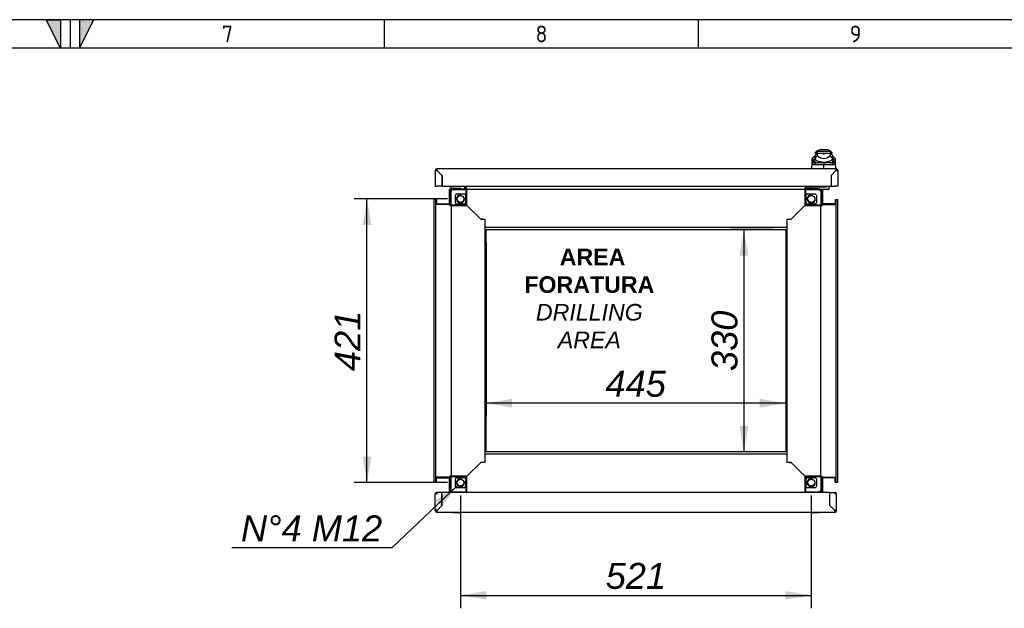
# Model space of a CAD drawing. Extents: x -11 to 412, y 11 to 308.
# Tile 9 of 10: x 204 to 308, y 225 to 288. Entities that reach past the tile are written whole.
import ezdxf
from ezdxf.lldxf.tags import DXFTag

# ---------------------------------------------------------------- set-up
doc = ezdxf.new("R2010")
doc.units = 0
doc.layers.get('0').update_dxf_attribs({"linetype": 'CONTINUOUS'})
for name, color, linetype in [('_TRANSLATION', 7, 'CONTINUOUS'), ('AE00198_03', 7, 'CONTINUOUS'), ('AE00219_03', 7, 'CONTINUOUS'), ('AE00992_10', 7, 'CONTINUOUS'), ('AE00992_31', 7, 'CONTINUOUS'), ('DEFAULT', 7, 'CONTINUOUS'), ('DV5__TRANSLATION', 7, 'CONTINUOUS'), ('F0000000_08', 7, 'CONTINUOUS'), ('F0000000_12', 7, 'CONTINUOUS'), ('F0000001_24', 7, 'CONTINUOUS'), ('F0000001_47', 7, 'CONTINUOUS'), ('F0000001_64', 7, 'CONTINUOUS'), ('M0000000_06', 7, 'CONTINUOUS'), ('M0000000_29', 7, 'CONTINUOUS'), ('M0000000_44', 7, 'CONTINUOUS'), ('M0000000_54', 7, 'CONTINUOUS'), ('M0000000_64', 7, 'CONTINUOUS')]:
    doc.layers.add(name, color=color, linetype=linetype)
doc.styles.add('SEACAD_ARIAL', font='arial.ttf')
doc.styles.add('SEACAD_ARIALI', font='ariali.ttf')
tags = doc.linetypes.add('CENTER2', pattern=[28.575, 19.05, -3.175, 3.175, -3.175]).pattern_tags.tags
tags[10:11] = [DXFTag(74, 4), DXFTag(75, 0), DXFTag(340, '0'), DXFTag(46, 0.0), DXFTag(50, 0.0), DXFTag(44, 0.0), DXFTag(45, 0.0)]
tags[8:9] = [DXFTag(74, 4), DXFTag(75, 0), DXFTag(340, '0'), DXFTag(46, 0.0), DXFTag(50, 0.0), DXFTag(44, 0.0), DXFTag(45, 0.0)]
tags[6:7] = [DXFTag(74, 4), DXFTag(75, 0), DXFTag(340, '0'), DXFTag(46, 0.0), DXFTag(50, 0.0), DXFTag(44, 0.0), DXFTag(45, 0.0)]
tags[4:5] = [DXFTag(74, 4), DXFTag(75, 0), DXFTag(340, '0'), DXFTag(46, 0.0), DXFTag(50, 0.0), DXFTag(44, 0.0), DXFTag(45, 0.0)]
doc.dimstyles.new('ISO', dxfattribs={"dimtxt": 2.75, "dimasz": 2.75, "dimexe": 1.375, "dimexo": 1.375, "dimgap": 0.6875, "dimtad": 1, "dimdec": 1, "dimlfac": 14.000014, "dimtxsty": 'SEACAD_ARIAL', "dimblk1": '_SE_FILLED', "dimblk2": '_SE_FILLED', "dimsah": 1, "dimcen": 1.375, "dimazin": 3, "dimtfac": 0.7, "dimtdec": 3, "dimtmove": 0, "dimatfit": 3})
doc.dimstyles.new('ISO_ALLIN', dxfattribs={"dimtxt": 2.75, "dimasz": 2.75, "dimexe": 1.375, "dimexo": 1.375, "dimgap": 0.6875, "dimtad": 1, "dimtih": 1, "dimtoh": 1, "dimdec": 1, "dimlfac": 14.000014, "dimtxsty": 'SEACAD_ARIAL', "dimblk1": '_SE_FILLED', "dimblk2": '_SE_FILLED', "dimsah": 1, "dimcen": 1.375, "dimazin": 3, "dimtfac": 0.7, "dimtdec": 3, "dimtofl": 0, "dimtmove": 0, "dimatfit": 3, "dimtolj": 1})

# ---------------------------------------------------------------- blocks, each defined once
blk = doc.blocks.new('SE4')
at = {"layer": 'AE00198_03', "color": 7, "linetype": 'CONTINUOUS'}
for p, q in [((249.81, 269.93), (249.81, 269.9)), ((249.97, 269.67), (249.97, 269.63)), ((250.01, 269.63), (250.01, 269.67)), ((250.36, 269.63), (250.36, 269.67)), ((250.4, 269.63), (250.4, 269.67)), ((250.56, 269.9), (250.56, 269.93)), ((288.56, 269.91), (287.81, 269.91)), ((287.81, 269.91), (287.81, 269.86)), ((287.97, 269.67), (287.97, 269.63)), ((288.01, 269.63), (288.01, 269.67)), ((288.36, 269.63), (288.36, 269.67)), ((288.4, 269.63), (288.4, 269.67)), ((288.56, 269.86), (288.56, 269.91))]:
    blk.add_line(p, q, dxfattribs=at)
for centre, start, end in [((288.23, 269.53), 134.855, 137.8253), ((288.14, 269.53), 42.1747, 45.145)]:
    blk.add_arc(centre, 0.571, start, end, dxfattribs=at)
at = {"layer": 'AE00219_03', "color": 7, "linetype": 'CONTINUOUS'}
for p, q in [((249.76, 235.36), (249.76, 235.35)), ((249.76, 235.35), (250.61, 235.35)), ((250.61, 235.35), (250.61, 235.36)), ((287.76, 235.36), (287.76, 235.35)), ((287.76, 235.35), (288.61, 235.35)), ((288.61, 235.35), (288.61, 235.36))]:
    blk.add_line(p, q, dxfattribs=at)
at = {"layer": 'AE00992_10', "color": 7, "linetype": 'CONTINUOUS'}
for p, q in [((289.39, 273.79), (288.83, 273.79)), ((287.88, 272.42), (287.89, 272.63)), ((288.14, 272.61), (287.88, 272.42)), ((287.89, 272.63), (287.9, 272.87)), ((288.15, 272.83), (287.89, 272.63)), ((288.16, 273.11), (287.9, 272.87)), ((288.15, 272.83), (288.14, 272.61)), ((288.14, 272.61), (288.15, 272.51)), ((288.15, 273.11), (288.15, 272.85)), ((288.19, 272.85), (288.15, 272.85)), ((288.15, 272.85), (288.15, 272.83)), ((288.36, 273.61), (288.18, 273.43)), ((288.4, 273.43), (288.18, 273.43)), ((288.41, 273.43), (288.19, 273.22)), ((288.19, 272.85), (288.19, 273.22)), ((288.19, 272.78), (288.19, 272.85)), ((288.4, 273.61), (288.36, 273.61)), ((289.82, 273.61), (288.4, 273.61)), ((288.4, 273.61), (288.4, 273.43)), ((288.41, 273.43), (288.4, 273.43)), ((288.41, 273.43), (288.75, 273.43)), ((288.41, 273.43), (288.41, 273.18)), ((288.41, 273.18), (288.64, 273.02)), ((288.75, 273.43), (288.75, 273.43)), ((288.75, 273.43), (289.11, 273.43)), ((289.11, 273.43), (289.47, 273.43)), ((289.47, 273.43), (289.82, 273.43)), ((289.47, 273.43), (289.47, 273.43)), ((289.58, 273.02), (289.82, 273.18)), ((289.82, 273.61), (289.82, 273.43)), ((289.86, 273.61), (289.82, 273.61)), ((289.82, 273.18), (289.82, 273.43)), ((290.03, 273.22), (289.82, 273.43)), ((289.82, 273.43), (289.82, 273.43)), ((290.04, 273.43), (289.82, 273.43)), ((290.04, 273.43), (289.86, 273.61)), ((290.03, 273.22), (290.03, 272.85)), ((290.08, 272.85), (290.03, 272.85)), ((290.03, 272.85), (290.03, 272.78)), ((290.33, 272.87), (290.07, 273.11)), ((290.08, 272.9), (290.08, 273.11)), ((290.08, 272.9), (290.08, 272.9)), ((290.08, 272.9), (290.08, 272.85)), ((290.08, 272.83), (290.08, 272.9)), ((290.09, 272.61), (290.08, 272.83)), ((290.33, 272.63), (290.08, 272.83)), ((290.08, 272.51), (290.09, 272.61)), ((290.34, 272.42), (290.09, 272.61)), ((290.33, 272.87), (290.33, 272.63)), ((290.33, 272.63), (290.34, 272.42)), ((287.86, 271.79), (287.88, 272.42)), ((287.89, 272.31), (287.88, 272.42)), ((288.15, 272.51), (287.89, 272.31)), ((288.27, 272.43), (288.05, 272.19)), ((288.27, 272.43), (289.11, 272.43)), ((289.11, 272.43), (289.96, 272.43)), ((289.11, 272.43), (289.12, 272.19)), ((289.11, 271.81), (289.11, 272.19)), ((289.12, 272.19), (289.11, 272.19)), ((290.18, 272.19), (289.96, 272.43)), ((290.33, 272.31), (290.08, 272.51)), ((290.34, 272.42), (290.33, 272.31)), ((290.34, 272.42), (290.36, 271.79)), ((289.9, 270.61), (289.9, 270.61)), ((290.11, 271.29), (290.11, 271.29)), ((290.29, 271.47), (290.29, 271.47)), ((290.33, 271.5), (290.33, 271.51))]:
    blk.add_line(p, q, dxfattribs=at)
for centre, radius, start, end in [((288.83, 273.08), 0.714, 90, 131.4096), ((289.39, 273.08), 0.714, 48.5904, 90), ((289.11, 279.07), 6.08, 260.9526, 261.2232), ((289.74, 272.09), 1.73, 140.68, 153.8684), ((288.97, 273.74), 1.23, 231.0215, 249.3093), ((289.11, 273.71), 0.841, 235.9281, 304.0719), ((289.11, 274.52), 1.14, 251.7702, 288.2298), ((289.26, 273.74), 1.23, 290.6907, 308.9785), ((288.48, 272.09), 1.73, 26.1313, 39.3203), ((289.11, 279.07), 6.08, 278.7286, 279.1029), ((288.3, 179.26), 92.93, 89.5005, 90.1572), ((289.11, 274.64), 2.14, 254.2641, 285.7359), ((289.11, 274.43), 1.94, 262.7711, 277.2289), ((289.92, 179.52), 92.67, 89.8421, 90.4972)]:
    blk.add_arc(centre, radius, start, end, dxfattribs=at)
for major_axis, start_param, end_param in [((-1.36, 0), 1.130234, 1.390066), ((1.36, 0), 4.893119, 5.152951)]:
    blk.add_ellipse((289.11, 273.51), major_axis=major_axis, ratio=0.7484, start_param=start_param, end_param=end_param, dxfattribs=at)
for points, knots in [([(288.05, 272.19), (288.04, 272.19), (288.04, 272.19), (288.02, 272.19), (288.01, 272.19), (288, 272.19), (287.99, 272.2), (287.98, 272.2), (287.97, 272.2), (287.97, 272.21), (287.96, 272.21), (287.95, 272.21), (287.94, 272.22), (287.93, 272.23), (287.92, 272.24), (287.91, 272.26), (287.9, 272.27), (287.9, 272.29), (287.89, 272.3), (287.89, 272.31)], [0, 0, 0, 0, 0.047639, 0.094955, 0.141973, 0.188715, 0.235205, 0.281467, 0.327527, 0.373409, 0.419137, 0.464738, 0.510238, 0.596012, 0.679847, 0.761943, 0.842515, 0.921788, 1, 1, 1, 1]), ([(288.15, 272.51), (288.15, 272.5), (288.15, 272.5), (288.15, 272.49), (288.15, 272.48), (288.16, 272.48), (288.16, 272.47), (288.17, 272.46), (288.17, 272.46), (288.18, 272.45), (288.19, 272.45), (288.19, 272.45), (288.2, 272.44), (288.21, 272.44), (288.22, 272.44), (288.23, 272.44), (288.24, 272.44), (288.25, 272.43), (288.26, 272.43), (288.26, 272.43), (288.27, 272.43)], [0, 0, 0, 0, 0.053914, 0.107599, 0.161137, 0.214608, 0.268092, 0.321672, 0.375427, 0.429438, 0.483783, 0.538539, 0.593782, 0.649586, 0.706021, 0.763157, 0.821061, 0.879795, 0.939422, 1, 1, 1, 1]), ([(289.96, 272.43), (289.96, 272.43), (289.97, 272.43), (289.98, 272.44), (289.99, 272.44), (290, 272.44), (290.01, 272.44), (290.02, 272.44), (290.03, 272.45), (290.04, 272.45), (290.05, 272.45), (290.05, 272.46), (290.06, 272.47), (290.07, 272.47), (290.07, 272.48), (290.07, 272.49), (290.08, 272.5), (290.08, 272.5), (290.08, 272.51)], [0, 0, 0, 0, 0.068178, 0.135149, 0.200997, 0.26581, 0.329681, 0.392706, 0.454986, 0.516625, 0.57773, 0.638412, 0.698782, 0.758957, 0.81905, 0.879178, 0.939456, 1, 1, 1, 1]), ([(290.33, 272.31), (290.33, 272.31), (290.33, 272.3), (290.33, 272.29), (290.32, 272.28), (290.32, 272.27), (290.32, 272.26), (290.31, 272.25), (290.31, 272.25), (290.3, 272.24), (290.3, 272.23), (290.29, 272.23), (290.28, 272.22), (290.27, 272.21), (290.25, 272.2), (290.24, 272.2), (290.22, 272.19), (290.2, 272.19), (290.19, 272.19), (290.18, 272.19)], [0, 0, 0, 0, 0.042645, 0.085572, 0.128822, 0.172434, 0.216446, 0.260896, 0.305819, 0.35125, 0.397223, 0.443771, 0.490926, 0.574111, 0.657759, 0.742022, 0.827052, 0.912998, 1, 1, 1, 1])]:
    blk.add_open_spline(points, degree=3, knots=knots, dxfattribs=at)
at = {"layer": 'AE00992_31', "color": 7, "linetype": 'CONTINUOUS'}
for p, q in [((289.9, 270.36), (289.9, 270.36)), ((289.9, 270.35), (289.9, 270.35)), ((289.9, 270.04), (289.9, 270.04))]:
    blk.add_line(p, q, dxfattribs=at)
at = {"layer": 'DV5__TRANSLATION', "color": 7, "linetype": 'CENTER2'}
for p, q in [((253.29, 265.33), (285.08, 265.33)), ((253.29, 241.76), (253.29, 265.33)), ((285.08, 265.33), (285.08, 241.76)), ((285.08, 241.76), (253.29, 241.76))]:
    blk.add_line(p, q, dxfattribs=at)
at = {"layer": 'F0000000_08', "color": 7, "linetype": 'CONTINUOUS'}
for p, q in [((249.58, 269.65), (249.58, 269.83)), ((249.65, 269.9), (250.58, 269.9)), ((249.74, 269.65), (249.74, 269.63)), ((250.61, 269.67), (249.76, 269.67)), ((250.63, 269.63), (250.63, 269.65)), ((250.97, 269.93), (251, 269.86)), ((251, 269.86), (251.03, 269.77))]:
    blk.add_line(p, q, dxfattribs=at)
for centre, radius, start, end in [((249.65, 269.83), 0.0714, 90, 180), ((249.65, 269.65), 0.0714, 180, 243.6141), ((249.76, 269.65), 0.0214, 90, 180), ((250.58, 269.97), 0.0714, 270, 290.3641), ((250.58, 269.97), 0.0714, 290.3641, 330), ((250.61, 269.65), 0.0214, 0, 90), ((250.9, 269.72), 0.143, 321.3178, 20.4774)]:
    blk.add_arc(centre, radius, start, end, dxfattribs=at)
at = {"layer": 'F0000000_12', "color": 7, "linetype": 'CONTINUOUS'}
blk.add_line((248.62, 270.08), (248.61, 270.08), dxfattribs=at)
at = {"layer": 'F0000001_24', "color": 7, "linetype": 'CONTINUOUS'}
for p, q in [((287.72, 269.83), (287.72, 269.71)), ((287.72, 269.65), (287.72, 269.71)), ((287.72, 269.63), (287.72, 269.65)), ((287.76, 269.86), (287.93, 269.86)), ((287.93, 269.67), (287.76, 269.67)), ((287.93, 269.86), (288.76, 269.86)), ((288.61, 269.67), (287.93, 269.67)), ((288.63, 269.63), (288.63, 269.65)), ((288.76, 269.86), (288.78, 269.86)), ((288.78, 269.58), (288.76, 269.58)), ((288.78, 269.86), (289.21, 269.86)), ((289.21, 269.58), (288.78, 269.58)), ((289.21, 269.86), (289.29, 269.86)), ((289.29, 269.58), (289.21, 269.58)), ((289.29, 269.86), (289.36, 269.86)), ((289.61, 269.58), (289.29, 269.58)), ((289.65, 269.93), (289.65, 269.61)), ((289.66, 269.9), (289.65, 269.9)), ((289.66, 269.72), (289.65, 269.72)), ((289.66, 269.93), (289.66, 269.9)), ((289.66, 269.92), (289.67, 269.92)), ((289.66, 269.9), (289.66, 269.72)), ((289.66, 269.78), (289.67, 269.78)), ((289.66, 269.78), (289.67, 269.78)), ((289.66, 269.76), (289.67, 269.76))]:
    blk.add_line(p, q, dxfattribs=at)
for centre, radius, start, end in [((287.76, 269.83), 0.0357, 90, 180), ((287.76, 269.71), 0.0357, 180, 270), ((288.65, 269.93), 0.0714, 180, 270), ((288.61, 269.65), 0.0214, 0, 90), ((289.36, 269.93), 0.0714, 270, 0), ((289.61, 269.61), 0.0357, 270, 0)]:
    blk.add_arc(centre, radius, start, end, dxfattribs=at)
at = {"layer": 'F0000001_47', "color": 7, "linetype": 'CONTINUOUS'}
for p, q in [((247.9, 235.56), (247.9, 237.27)), ((248.1, 237.36), (247.92, 237.36)), ((247.92, 237.36), (248.1, 237.36)), ((248.61, 237.47), (248.1, 237.47)), ((248.1, 237.47), (248.1, 237.36)), ((248.61, 236.08), (248.61, 237.47)), ((248.61, 237.47), (248.62, 237.47)), ((248.61, 237.36), (248.62, 237.36)), ((251.18, 237.47), (248.62, 237.47)), ((248.62, 236.08), (248.62, 237.47)), ((287.11, 237.47), (251.26, 237.47)), ((289.75, 237.47), (287.18, 237.47)), ((289.75, 236.08), (289.75, 237.47)), ((289.76, 237.47), (289.75, 237.47)), ((289.76, 237.36), (289.75, 237.36)), ((289.76, 236.08), (289.76, 237.47)), ((289.76, 237.47), (290.27, 237.47)), ((290.27, 237.47), (290.27, 237.36)), ((290.45, 237.36), (290.27, 237.36)), ((290.27, 237.36), (290.45, 237.36)), ((290.47, 235.56), (290.47, 237.27)), ((248.61, 236.08), (248.1, 235.56)), ((248.1, 235.56), (248.61, 236.08)), ((248.62, 236.08), (248.61, 236.08)), ((289.75, 236.08), (289.75, 236.08)), ((289.75, 236.08), (290.27, 235.56)), ((290.27, 235.56), (289.76, 236.08)), ((248.1, 235.56), (248.1, 235.56)), ((248.1, 235.56), (248.1, 235.56)), ((248.1, 235.36), (290.27, 235.36)), ((290.27, 235.56), (290.27, 235.56)), ((290.27, 235.56), (290.27, 235.56))]:
    blk.add_line(p, q, dxfattribs=at)
for centre, radius, start, end in [((248.1, 237.27), 0.2, 152.336, 180), ((248.1, 237.27), 0.2, 90, 152.336), ((290.27, 237.27), 0.2, 27.664, 90), ((290.27, 237.27), 0.2, 0, 27.664), ((248.1, 235.56), 0.2, 180, 270), ((248.09, 223.14), 12.43, 89.9482, 90.8703), ((237.1, 235.54), 11.01, 359.0701, 0.1114), ((290.27, 235.56), 0.2, 270, 0), ((301.27, 235.54), 11.01, 179.8886, 180.9299), ((290.28, 223.14), 12.43, 89.1297, 90.0518)]:
    blk.add_arc(centre, radius, start, end, dxfattribs=at)
for centre, major_axis, start_param, end_param in [((248.1, 237.27), (0.2, 0), 2.658765, 3.141593), ((290.27, 237.27), (-0.2, 0), 3.141593, 3.624421)]:
    blk.add_ellipse(centre, major_axis=major_axis, ratio=0.998462, start_param=start_param, end_param=end_param, dxfattribs=at)
at = {"layer": 'F0000001_64', "color": 7, "linetype": 'CONTINUOUS'}
for p, q in [((247.9, 271.59), (247.9, 269.93)), ((290.41, 271.79), (248.1, 271.79)), ((248.1, 271.59), (248.61, 271.08)), ((248.61, 271.08), (248.1, 271.59)), ((248.1, 271.59), (248.1, 271.59)), ((289.9, 271.08), (290.41, 271.59)), ((290.41, 271.59), (289.9, 271.08)), ((290.41, 271.59), (290.41, 271.59)), ((290.61, 271.59), (290.61, 269.93)), ((248.62, 271.08), (248.61, 271.08)), ((248.61, 271.08), (248.61, 269.93)), ((248.62, 271.08), (248.62, 269.93)), ((289.9, 271.08), (289.9, 271.08)), ((289.9, 271.08), (289.9, 269.93)), ((289.9, 271.08), (289.9, 269.93)), ((247.9, 269.93), (248.1, 269.93)), ((248.61, 269.93), (248.1, 269.93)), ((248.62, 269.93), (289.9, 269.93)), ((289.9, 269.93), (290.41, 269.93)), ((290.61, 269.93), (290.41, 269.93))]:
    blk.add_line(p, q, dxfattribs=at)
for centre, radius, start, end in [((248.1, 271.59), 0.2, 90, 180), ((248.09, 284.02), 12.43, 269.1297, 270.0518), ((237.09, 271.61), 11.01, 359.8887, 0.9298), ((302.84, 271.6), 12.43, 179.1297, 180.0518), ((290.41, 271.59), 0.2, 0, 90), ((290.43, 282.6), 11.01, 269.8886, 270.9299)]:
    blk.add_arc(centre, radius, start, end, dxfattribs=at)
at = {"layer": 'M0000000_06', "color": 7, "linetype": 'CONTINUOUS'}
for p, q in [((251.18, 269.63), (249.76, 269.63)), ((249.76, 269.58), (251.18, 269.58)), ((251.18, 269.63), (251.26, 269.63)), ((251.18, 269.4), (251.18, 269.63)), ((251.26, 269.4), (251.26, 269.63)), ((287.11, 269.63), (287.11, 269.4)), ((287.18, 269.63), (287.11, 269.63)), ((287.18, 269.63), (287.18, 269.4)), ((288.61, 269.63), (287.18, 269.63)), ((287.18, 269.58), (288.61, 269.58)), ((249.52, 269.4), (249.52, 267.97)), ((249.58, 267.97), (249.58, 269.4)), ((250.04, 268.18), (250.04, 268.97)), ((250.18, 269.11), (250.97, 269.11)), ((251.11, 268.97), (251.11, 268.18)), ((251.18, 267.97), (251.18, 269.4)), ((251.26, 267.9), (251.26, 269.4)), ((287.11, 269.4), (287.11, 267.9)), ((287.18, 269.4), (287.18, 267.97)), ((287.26, 268.18), (287.26, 268.97)), ((287.4, 269.11), (288.18, 269.11)), ((288.33, 268.97), (288.33, 268.18)), ((288.79, 269.4), (288.79, 267.97)), ((288.85, 267.97), (288.85, 269.4)), ((249.52, 267.97), (249.52, 267.9)), ((249.52, 267.97), (249.76, 267.97)), ((249.52, 267.9), (249.76, 267.9)), ((249.76, 267.97), (251.18, 267.97)), ((249.76, 267.9), (251.26, 267.9)), ((250.97, 268.04), (250.18, 268.04)), ((287.11, 267.9), (288.61, 267.9)), ((287.18, 267.97), (288.61, 267.97)), ((288.18, 268.04), (287.4, 268.04)), ((288.61, 267.97), (288.85, 267.97)), ((288.61, 267.9), (288.85, 267.9)), ((288.85, 267.97), (288.85, 267.9)), ((249.76, 239.18), (249.52, 239.18)), ((249.52, 239.11), (249.52, 239.18)), ((251.26, 239.18), (249.76, 239.18)), ((251.26, 237.68), (251.26, 239.18)), ((287.11, 239.18), (287.11, 237.68)), ((288.61, 239.18), (287.11, 239.18)), ((288.85, 239.18), (288.61, 239.18)), ((288.85, 239.11), (288.85, 239.18)), ((249.76, 239.11), (249.52, 239.11)), ((249.52, 239.11), (249.52, 237.68)), ((249.58, 237.68), (249.58, 239.11)), ((251.18, 239.11), (249.76, 239.11)), ((250.04, 238.11), (250.04, 238.9)), ((250.18, 239.04), (250.97, 239.04)), ((251.11, 238.9), (251.11, 238.11)), ((251.18, 237.68), (251.18, 239.11)), ((287.18, 239.11), (287.18, 237.68)), ((288.61, 239.11), (287.18, 239.11)), ((287.26, 238.11), (287.26, 238.9)), ((287.4, 239.04), (288.18, 239.04)), ((288.33, 238.9), (288.33, 238.11)), ((288.85, 239.11), (288.61, 239.11)), ((288.79, 239.11), (288.79, 237.68)), ((288.85, 237.68), (288.85, 239.11)), ((251.18, 237.51), (249.76, 237.51)), ((250.97, 237.97), (250.18, 237.97)), ((251.18, 237.45), (251.18, 237.68)), ((251.18, 237.45), (251.26, 237.45)), ((251.26, 237.45), (251.26, 237.68)), ((287.11, 237.68), (287.11, 237.45)), ((287.18, 237.45), (287.11, 237.45)), ((287.18, 237.68), (287.18, 237.45)), ((288.61, 237.51), (287.18, 237.51)), ((288.18, 237.97), (287.4, 237.97))]:
    blk.add_line(p, q, dxfattribs=at)
for centre in [(250.58, 268.58), (287.79, 268.58), (250.58, 238.51), (287.79, 238.51)]:
    blk.add_circle(centre, 0.361, dxfattribs=at)
for centre, radius, start, end in [((249.76, 269.4), 0.232, 90, 180), ((249.76, 269.4), 0.179, 90, 180), ((288.61, 269.4), 0.232, 0, 90), ((288.61, 269.4), 0.179, 0, 90), ((250.18, 268.97), 0.143, 90, 180), ((250.58, 268.58), 0.429, 75, 15), ((250.97, 268.97), 0.143, 0, 90), ((287.4, 268.97), 0.143, 90, 180), ((287.79, 268.58), 0.429, 75, 15), ((288.18, 268.97), 0.143, 0, 90), ((250.18, 268.18), 0.143, 180, 270), ((250.97, 268.18), 0.143, 270, 0), ((287.4, 268.18), 0.143, 180, 270), ((288.18, 268.18), 0.143, 270, 0), ((250.18, 238.9), 0.143, 90, 180), ((250.58, 238.51), 0.429, 75, 15), ((250.97, 238.9), 0.143, 0, 90), ((287.4, 238.9), 0.143, 90, 180), ((287.79, 238.51), 0.429, 75, 15), ((288.18, 238.9), 0.143, 0, 90), ((249.76, 237.68), 0.232, 180, 247.3801), ((249.76, 237.68), 0.179, 180, 270), ((250.18, 238.11), 0.143, 180, 270), ((250.97, 238.11), 0.143, 270, 0), ((287.4, 238.11), 0.143, 180, 270), ((288.18, 238.11), 0.143, 270, 0), ((288.61, 237.68), 0.179, 270, 0), ((288.61, 237.68), 0.232, 292.6199, 0)]:
    blk.add_arc(centre, radius, start, end, dxfattribs=at)
at = {"layer": 'M0000000_29', "color": 7, "linetype": 'CONTINUOUS'}
for p, q in [((251.08, 269.67), (251.08, 269.93)), ((251.16, 269.67), (251.16, 269.72)), ((251.17, 269.72), (251.17, 269.63)), ((287.2, 269.72), (287.2, 269.63)), ((287.21, 269.67), (287.21, 269.72)), ((287.29, 269.67), (287.29, 269.93)), ((248.03, 268.08), (249.48, 268.08)), ((249.43, 267.99), (249.48, 267.99)), ((249.43, 267.98), (249.52, 267.98)), ((288.93, 267.98), (288.85, 267.98)), ((290.34, 268.08), (288.88, 268.08)), ((288.93, 267.99), (288.88, 267.99)), ((248.03, 239.01), (249.48, 239.01)), ((249.43, 239.1), (249.52, 239.1)), ((249.43, 239.09), (249.48, 239.09)), ((288.93, 239.1), (288.85, 239.1)), ((288.93, 239.09), (288.88, 239.09)), ((290.34, 239.01), (288.88, 239.01))]:
    blk.add_line(p, q, dxfattribs=at)
for centre, radius, start, end in [((250.98, 269.67), 0.0929, 334.971, 0), ((250.98, 269.67), 0.179, 347.291, 0), ((287.38, 269.67), 0.179, 180, 192.709), ((287.38, 269.67), 0.0929, 180, 205.029), ((249.48, 268.17), 0.0929, 270, 295.029), ((249.48, 268.17), 0.179, 270, 282.709), ((288.88, 268.17), 0.0929, 244.971, 270), ((288.88, 268.17), 0.179, 257.291, 270), ((249.48, 238.91), 0.179, 77.291, 90), ((249.48, 238.91), 0.0929, 64.971, 90), ((288.88, 238.91), 0.179, 90, 102.709), ((288.88, 238.91), 0.0929, 90, 115.029)]:
    blk.add_arc(centre, radius, start, end, dxfattribs=at)
at = {"layer": 'M0000000_44', "color": 7, "linetype": 'CONTINUOUS'}
for p, q in [((247.76, 268.54), (247.76, 238.54)), ((247.93, 268.54), (247.76, 268.54)), ((247.93, 268.54), (247.93, 238.54)), ((248.03, 268.54), (247.93, 268.54)), ((248.03, 268.54), (248.03, 268.01)), ((290.34, 268.54), (290.34, 268.01)), ((290.34, 268.54), (290.43, 268.54)), ((290.43, 238.54), (290.43, 268.54)), ((290.43, 268.54), (290.61, 268.54)), ((290.61, 238.54), (290.61, 268.54)), ((249.43, 268.01), (248.03, 268.01)), ((249.43, 268.01), (249.43, 267.9)), ((249.52, 267.9), (249.43, 267.9)), ((249.58, 267.9), (249.58, 239.18)), ((252.72, 266.43), (251.26, 267.9)), ((285.65, 266.43), (287.11, 267.9)), ((288.79, 239.18), (288.79, 267.9)), ((288.85, 267.9), (288.93, 267.9)), ((288.93, 268.01), (288.93, 267.9)), ((288.93, 268.01), (290.34, 268.01)), ((252.92, 266.43), (252.72, 266.43)), ((285.45, 266.43), (285.65, 266.43)), ((253.15, 265.54), (253.15, 241.54)), ((285.22, 241.54), (285.22, 265.54)), ((252.72, 240.65), (251.26, 239.18)), ((252.92, 240.65), (252.72, 240.65)), ((285.45, 240.65), (285.65, 240.65)), ((285.65, 240.65), (287.11, 239.18)), ((249.52, 239.18), (249.43, 239.18)), ((249.43, 239.08), (249.43, 239.18)), ((288.85, 239.18), (288.93, 239.18)), ((288.93, 239.08), (288.93, 239.18)), ((247.93, 238.54), (247.76, 238.54)), ((248.03, 238.54), (247.93, 238.54)), ((248.03, 238.54), (248.03, 239.08)), ((249.43, 239.08), (248.03, 239.08)), ((288.93, 239.08), (290.34, 239.08)), ((290.34, 238.54), (290.34, 239.08)), ((290.34, 238.54), (290.43, 238.54)), ((290.43, 238.54), (290.61, 238.54))]:
    blk.add_line(p, q, dxfattribs=at)
at = {"layer": 'M0000000_54', "color": 7, "linetype": 'CONTINUOUS'}
for p, q in [((251.15, 269.93), (251.15, 269.72)), ((251.15, 269.72), (251.26, 269.72)), ((251.26, 269.63), (251.26, 269.72)), ((287.11, 269.58), (251.26, 269.58)), ((287.11, 269.63), (287.11, 269.72)), ((287.22, 269.72), (287.11, 269.72)), ((287.22, 269.93), (287.22, 269.72)), ((252.72, 266.43), (251.26, 267.9)), ((285.65, 266.43), (287.11, 267.9)), ((252.72, 266.43), (253.15, 266.43)), ((253.15, 266.43), (253.15, 265.77)), ((285.22, 265.77), (285.22, 266.43)), ((285.22, 266.43), (285.65, 266.43)), ((253.15, 265.77), (253.15, 265.54)), ((285.22, 265.54), (253.15, 265.54)), ((285.22, 265.54), (285.22, 265.77)), ((253.15, 241.54), (285.22, 241.54)), ((253.15, 241.54), (253.15, 241.31)), ((253.15, 241.31), (253.15, 240.65)), ((285.22, 241.31), (285.22, 241.54)), ((285.22, 240.65), (285.22, 241.31)), ((252.72, 240.65), (251.26, 239.18)), ((253.15, 240.65), (252.72, 240.65)), ((285.65, 240.65), (285.22, 240.65)), ((285.65, 240.65), (287.11, 239.18)), ((251.26, 237.51), (287.11, 237.51))]:
    blk.add_line(p, q, dxfattribs=at)
at = {"layer": 'M0000000_64', "color": 7, "linetype": 'CONTINUOUS'}
for p, q in [((249.4, 268.47), (249.4, 269.56)), ((249.51, 268.47), (249.51, 269.56)), ((249.6, 269.6), (249.6, 269.57)), ((251.02, 269.65), (251.08, 269.65)), ((251.04, 269.76), (251.08, 269.76)), ((251.16, 269.65), (251.17, 269.65)), ((287.2, 269.65), (287.21, 269.65)), ((287.29, 269.76), (287.72, 269.76)), ((287.29, 269.65), (287.72, 269.65)), ((288.77, 269.57), (288.77, 269.58)), ((288.86, 269.56), (288.86, 268.47)), ((288.97, 269.56), (288.97, 268.47)), ((249.4, 268.47), (249.4, 268.47)), ((249.51, 268.47), (249.4, 268.47)), ((249.4, 268.47), (249.51, 268.47)), ((249.4, 268.08), (249.4, 268.47)), ((249.51, 268.47), (249.51, 268.47)), ((249.51, 268.08), (249.51, 268.47)), ((288.86, 268.47), (288.86, 268.08)), ((288.86, 268.47), (288.97, 268.47)), ((288.86, 268.47), (288.86, 268.47)), ((288.97, 268.47), (288.86, 268.47)), ((288.97, 268.47), (288.97, 268.08)), ((288.97, 268.47), (288.97, 268.47)), ((249.51, 267.98), (249.51, 267.99)), ((288.86, 267.99), (288.86, 267.98)), ((249.4, 238.61), (249.4, 239.01)), ((249.51, 238.61), (249.4, 238.61)), ((249.4, 238.61), (249.4, 238.61)), ((249.4, 237.53), (249.4, 238.61)), ((249.4, 238.61), (249.51, 238.61)), ((249.51, 239.09), (249.51, 239.1)), ((249.51, 238.61), (249.51, 239)), ((249.51, 238.61), (249.51, 238.61)), ((249.51, 237.53), (249.51, 238.61)), ((288.86, 239.1), (288.86, 239.09)), ((288.86, 239), (288.86, 238.61)), ((288.86, 238.61), (288.97, 238.61)), ((288.86, 238.61), (288.86, 238.61)), ((288.86, 238.61), (288.86, 237.53)), ((288.97, 238.61), (288.86, 238.61)), ((288.97, 239.01), (288.97, 238.61)), ((288.97, 238.61), (288.97, 238.61)), ((288.97, 238.61), (288.97, 237.53)), ((249.6, 237.52), (249.6, 237.47)), ((288.77, 237.47), (288.77, 237.51))]:
    blk.add_line(p, q, dxfattribs=at)
for centre, radius, start, end in [((249.6, 269.56), 0.2, 96.1506, 180), ((249.6, 269.56), 0.0929, 103.3147, 180), ((249.59, 340.99), 71.43, 269.9302, 269.9953), ((288.78, 333.38), 63.83, 270.0027, 270.0684), ((288.77, 269.56), 0.0929, 0, 13.3424), ((288.77, 269.56), 0.2, 0, 6.1506), ((249.6, 237.53), 0.2, 180, 196.6015), ((249.6, 237.53), 0.0929, 180, 217.9798), ((249.59, 173.7), 63.83, 90.0027, 90.0684), ((288.78, 166.09), 71.43, 89.9302, 89.9953), ((288.77, 237.53), 0.0929, 322.0202, 0), ((288.77, 237.53), 0.2, 343.3985, 0)]:
    blk.add_arc(centre, radius, start, end, dxfattribs=at)
blk = doc.blocks.new('DMBLK185')
at = {"layer": '_TRANSLATION', "linetype": 'CONTINUOUS'}
for points in [[(256.04, 246.47), (256.04, 247.38), (253.29, 246.93)], [(282.33, 246.47), (285.08, 246.93), (282.33, 247.38)]]:
    blk.add_hatch(color=7, dxfattribs=at).paths.add_polyline_path(points)
at = {"layer": '_TRANSLATION', "color": 7, "linetype": 'CONTINUOUS'}
for p, q in [((253.29, 263.95), (253.29, 245.55)), ((285.08, 246.93), (253.29, 246.93))]:
    blk.add_line(p, q, dxfattribs=at)
at = {"layer": '_TRANSLATION', "color": 7, "linetype": 'CONTINUOUS', "style": 'SEACAD_ARIALI'}
blk.add_text('445', height=2.75, dxfattribs=at).set_placement((265.95, 247.61))
blk = doc.blocks.new('_SE_FILLED')
at = {"color": 0}
blk.add_line((0, 0), (-1, 0), dxfattribs=at)
blk.add_solid([(0, 0), (-1, -0.1665), (-1, 0.1665), (0, 0)], dxfattribs=at)
blk = doc.blocks.new('DMBLK186')
at = {"layer": '_TRANSLATION', "linetype": 'CONTINUOUS'}
for points in [[(280.18, 262.58), (281.1, 262.58), (280.64, 265.33)], [(280.18, 244.51), (280.64, 241.76), (281.1, 244.51)]]:
    blk.add_hatch(color=7, dxfattribs=at).paths.add_polyline_path(points)
at = {"layer": '_TRANSLATION', "color": 7, "linetype": 'CONTINUOUS'}
for p, q in [((283.7, 265.33), (279.26, 265.33)), ((280.64, 265.33), (280.64, 241.76)), ((283.7, 241.76), (279.26, 241.76))]:
    blk.add_line(p, q, dxfattribs=at)
at = {"layer": '_TRANSLATION', "color": 7, "linetype": 'CONTINUOUS', "style": 'SEACAD_ARIALI'}
blk.add_text('330', height=2.75, rotation=90, dxfattribs=at).set_placement((279.95, 250.33))
blk = doc.blocks.new('DMBLK190')
at = {"layer": '_TRANSLATION', "linetype": 'CONTINUOUS'}
for points in [[(253.33, 226.1), (253.33, 227.01), (250.58, 226.55)], [(285.04, 226.1), (287.79, 226.55), (285.04, 227.01)]]:
    blk.add_hatch(color=7, dxfattribs=at).paths.add_polyline_path(points)
at = {"layer": '_TRANSLATION', "color": 7, "linetype": 'CONTINUOUS'}
for p, q in [((250.58, 237.13), (250.58, 225.18)), ((287.79, 237.13), (287.79, 225.18)), ((250.58, 226.55), (287.79, 226.55))]:
    blk.add_line(p, q, dxfattribs=at)
at = {"layer": '_TRANSLATION', "color": 7, "linetype": 'CONTINUOUS', "style": 'SEACAD_ARIALI'}
blk.add_text('521', height=2.75, dxfattribs=at).set_placement((265.98, 227.24))
blk = doc.blocks.new('DMBLK191')
at = {"layer": '_TRANSLATION', "linetype": 'CONTINUOUS'}
for points in [[(240.2, 265.83), (241.12, 265.83), (240.66, 268.58)], [(240.2, 241.26), (240.66, 238.51), (241.12, 241.26)]]:
    blk.add_hatch(color=7, dxfattribs=at).paths.add_polyline_path(points)
at = {"layer": '_TRANSLATION', "color": 7, "linetype": 'CONTINUOUS'}
for p, q in [((249.2, 268.58), (239.29, 268.58)), ((240.66, 238.51), (240.66, 268.58)), ((249.2, 238.51), (239.29, 238.51))]:
    blk.add_line(p, q, dxfattribs=at)
at = {"layer": '_TRANSLATION', "color": 7, "linetype": 'CONTINUOUS', "style": 'SEACAD_ARIALI'}
blk.add_text('421', height=2.75, rotation=90, dxfattribs=at).set_placement((239.97, 250.33))
blk = doc.blocks.new('DMBLK192')
at = {"layer": '_TRANSLATION', "linetype": 'CONTINUOUS'}
blk.add_hatch(color=7, dxfattribs=at).paths.add_polyline_path([(248.59, 235.99), (250.27, 238.21), (247.96, 236.65)])
at = {"layer": '_TRANSLATION', "color": 7, "linetype": 'CONTINUOUS'}
for p, q in [((250.27, 238.21), (243.29, 231.59)), ((243.29, 231.59), (226.33, 231.59))]:
    blk.add_line(p, q, dxfattribs=at)
at = {"layer": '_TRANSLATION', "color": 7, "linetype": 'CONTINUOUS', "style": 'SEACAD_ARIALI'}
blk.add_text('N°4 M12', height=2.75, dxfattribs=at).set_placement((227.29, 232.28))

msp = doc.modelspace()

# ---------------------------------------------------------------- hatches: boundary and pattern name
at = {"linetype": 'CONTINUOUS'}
for points in [[(208.1537, 287.5885), (206.6393, 287.5885), (208.1537, 284.5597)], [(210.1728, 287.5885), (210.1728, 284.5597), (211.6872, 287.5885)]]:
    msp.add_hatch(color=7, dxfattribs=at).paths.add_polyline_path(points)

# ---------------------------------------------------------------- linework, layer by layer
at = {"color": 7, "linetype": 'CONTINUOUS'}
for p, q in [((412.092, 287.5885), (6.2345, 287.5885)), ((209.1633, 287.5885), (209.1633, 284.5597)), ((242.4799, 287.5885), (242.4799, 284.5597)), ((275.7966, 287.5885), (275.7966, 284.5597))]:
    msp.add_line(p, q, dxfattribs=at)
for points in [[(208.1537, 287.5885), (208.1537, 284.5597), (206.6393, 287.5885), (208.1537, 287.5885)], [(210.1728, 287.5885), (210.1728, 284.5597), (211.6872, 287.5885), (210.1728, 287.5885)]]:
    msp.add_lwpolyline(points, dxfattribs=at)
at = {"layer": 'DEFAULT', "color": 7, "linetype": 'CONTINUOUS'}
msp.add_line((412.092, 284.5597), (6.2345, 284.5597), dxfattribs=at)

# ---------------------------------------------------------------- block references
at = {"layer": '_TRANSLATION'}
msp.add_blockref('SE4', (0, 0), dxfattribs=at)

# ---------------------------------------------------------------- texts
at = {"char_height": 1.766793, "width": 1.987652, "attachment_point": 8}
for s, insert in [('{\\fSolid Edge ANSI|b0||i0||c0|p34;\\C7;\\H1.766793;\\W1.;7}', (225.8517, 285.1957)), ('{\\fSolid Edge ANSI|b0||i0||c0|p34;\\C7;\\H1.766793;\\W1.;8}', (259.1684, 285.1957)), ('{\\fSolid Edge ANSI|b0||i0||c0|p34;\\C7;\\H1.766793;\\W1.;9}', (292.485, 285.1957))]:
    msp.add_mtext(s, dxfattribs=dict(at, insert=insert))
at = {"layer": '_TRANSLATION', "insert": (264.2433, 258.0362), "char_height": 1.76, "width": 15.574055, "attachment_point": 5}
msp.add_mtext('{\\fArial|b0||i0||c0|p34;\\C7;\\H1.76;\\W1.; }{\\fArial|b1||i0||c0|p34;\\C7;\\H1.76;\\W1.;AREA \\P}{\\fArial|b1||i0||c0|p34;\\C7;\\H1.76;\\W1.;FORATURA \\P}{\\fArial|b0||i1||c0|p34;\\C7;\\H1.76;\\W1.;DRILLING \\P}{\\fArial|b0||i1||c0|p34;\\C7;\\H1.76;\\W1.;AREA}', dxfattribs=at)

# ---------------------------------------------------------------- dimensions: what is measured, and where the dimension line sits
at = {"layer": '_TRANSLATION', "color": 7, "linetype": 'CONTINUOUS'}
for base, p1, p2, angle, picture, middle in [((240.6613, 238.5056), (250.5778, 238.5056), (250.5778, 268.577), 90, 'DMBLK191', (240.6613, 253.5413)), ((280.6396, 265.3271), (285.0778, 265.3271), (285.0778, 241.7556), 270, 'DMBLK186', (280.6396, 253.5413)), ((250.5778, 226.5546), (250.5778, 238.5056), (287.792, 238.5056), 0, 'DMBLK190', (269.1849, 226.5546))]:
    dim = msp.add_linear_dim(base=base, p1=p1, p2=p2, angle=angle, text='\\A1;<>', dimstyle='ISO', dxfattribs=at)
    dim.commit()
    dim.dimension.update_dxf_attribs({"geometry": picture, "text_midpoint": middle, "dimtype": 161})
dim = msp.add_linear_dim(base=(253.2921, 246.926), p1=(285.0778, 265.3271), p2=(253.2921, 265.3271), text='\\A1;<>', dimstyle='ISO', dxfattribs=at)
dim.commit()
dim.dimension.update_dxf_attribs({"geometry": 'DMBLK185', "text_midpoint": (269.1849, 246.926), "dimtype": 160})
dim = msp.add_radius_dim(center=(250.5778, 238.5056), mpoint=(250.2668, 238.2107), text='\\A1;N°4 M12{}', dimstyle='ISO_ALLIN', dxfattribs=at)
dim.commit()
dim.dimension.update_dxf_attribs({"geometry": 'DMBLK192', "text_midpoint": (226.3276, 231.5909), "dimtype": 164})

doc.saveas('drawing.dxf')
